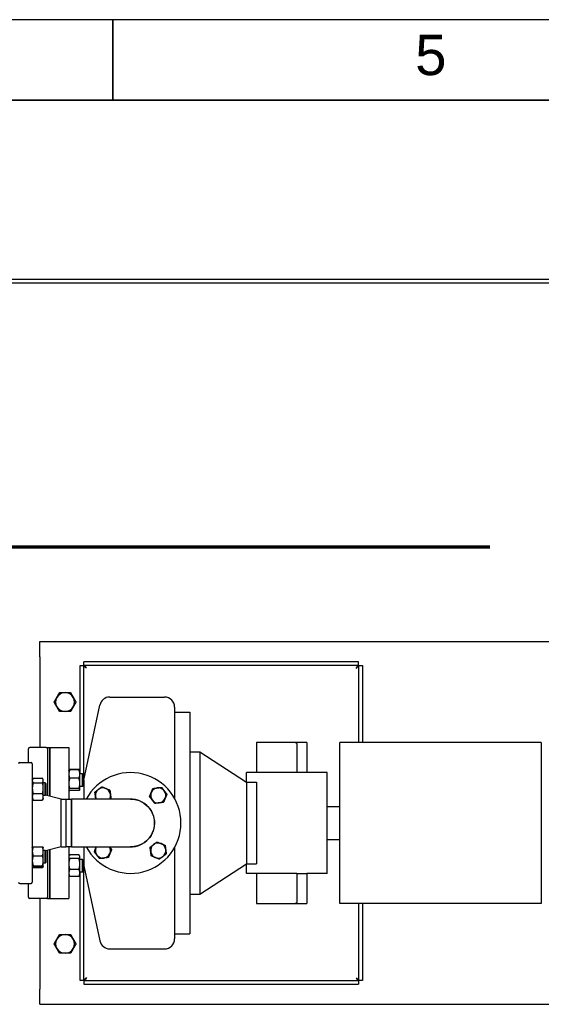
# Paper-space layout 'SHEET_2' of a CAD drawing. Header units: inches. Extents: x 2 to 369, y 6 to 267.
# Tile 35 of 64: x 97 to 123, y 121 to 170. Entities that reach past the tile are written whole.
import ezdxf

# ---------------------------------------------------------------- set-up
doc = ezdxf.new("R2010")
doc.units = ezdxf.units.IN
doc.header["$LTSCALE"] = 8
doc.header["$MEASUREMENT"] = 0
doc.linetypes.add('DOUBLE_DASH_CHAIN', pattern=[1.2403, 0.6614, -0.0827, 0.1654, -0.0827, 0.1654, -0.0827])
doc.layers.get('0').update_dxf_attribs({"lineweight": 25})
doc.layers.get('DEFPOINTS').update_dxf_attribs({"lineweight": 25})
for name, color, linetype, lineweight in [('BORDER', 7, 'Continuous', 25), ('BORDER_TEXT', 7, 'Continuous', 25), ('Title Block', 7, 'Continuous', 70)]:
    doc.layers.add(name, color=color, linetype=linetype, lineweight=lineweight)
doc.styles.add('Text Style153', font='arial.ttf')

# ---------------------------------------------------------------- blocks, each defined once
blk = doc.blocks.new('Borders ProEnergy ANSI-D')
at = {"layer": 'BORDER', "lineweight": 35}
for p, q in [((12.75, 20.75), (12.75, 21.25)), ((0.75, 20.75), (33.25, 20.75))]:
    blk.add_line(p, q, dxfattribs=at)
at = {"layer": 'DEFPOINTS'}
blk.add_line((33.75, 21.25), (0.25, 21.25), dxfattribs=at)
at = {"layer": 'BORDER_TEXT', "style": 'Text Style153'}
blk.add_text('5', height=0.25, dxfattribs=at).set_placement((14.625, 20.90625))
blk = doc.blocks.new('2dTransSection1')
at = {"layer": 'Title Block', "linetype": 'DOUBLE_DASH_CHAIN', "ltscale": 0.632215}
blk.add_line((11.7418, 17.9795), (20.7735, 17.9795), dxfattribs=at)

psp = doc.layouts.new('SHEET_2')

# ---------------------------------------------------------------- linework, layer by layer
for p, q in [((23.103, 157.128), (163.726, 157.128)), ((23.103, 156.94), (163.726, 156.94)), ((98.382, 138.378), (98.382, 139.128)), ((98.382, 139.128), (131.194, 139.128)), ((98.382, 138.378), (98.382, 133.878)), ((100.382, 137.939), (100.569, 137.939)), ((100.382, 132.561), (100.382, 137.939)), ((100.569, 132.253), (100.569, 137.939)), ((114.194, 138.128), (100.57, 138.128)), ((100.57, 137.94), (100.57, 138.128)), ((114.194, 137.94), (100.57, 137.94)), ((114.194, 137.94), (114.194, 138.128)), ((114.194, 137.939), (114.382, 137.939)), ((114.194, 137.939), (114.194, 134.128)), ((114.382, 137.939), (114.382, 134.128)), ((101.847, 136.378), (104.569, 136.378)), ((100.569, 132.253), (101.358, 135.981)), ((105.069, 135.878), (105.069, 131.338)), ((105.069, 135.628), (105.819, 135.628)), ((105.819, 135.628), (105.819, 124.628)), ((110.882, 134.128), (109.132, 134.128)), ((109.132, 134.128), (109.132, 132.628)), ((111.632, 134.128), (110.882, 134.128)), ((111.132, 134.068), (111.132, 132.628)), ((111.632, 134.128), (111.632, 132.628)), ((113.257, 126.128), (113.257, 134.128)), ((123.257, 134.128), (113.257, 134.128)), ((123.257, 134.128), (123.257, 126.128)), ((97.819, 133.128), (97.819, 133.815)), ((98.694, 133.878), (97.882, 133.878)), ((98.757, 133.878), (98.757, 131.481)), ((98.757, 133.878), (98.882, 133.878)), ((98.882, 131.451), (98.882, 133.878)), ((98.882, 133.878), (99.819, 133.878)), ((98.882, 133.878), (98.882, 131.451)), ((99.819, 133.878), (99.819, 131.316)), ((105.819, 133.663), (106.319, 133.663)), ((106.319, 133.663), (106.319, 126.592)), ((106.319, 133.663), (108.632, 132.161)), ((97.382, 133.128), (97.944, 133.128)), ((98.007, 133.065), (98.007, 127.19)), ((99.819, 132.718), (99.824, 132.725)), ((99.824, 132.725), (99.836, 132.747)), ((100.324, 132.781), (99.861, 132.781)), ((100.324, 132.759), (99.861, 132.759)), ((100.362, 132.725), (100.35, 132.747)), ((100.366, 132.718), (100.362, 132.725)), ((100.366, 132.552), (100.366, 132.718)), ((100.491, 132.561), (100.366, 132.561)), ((100.366, 132.091), (100.366, 132.552)), ((100.491, 131.936), (100.491, 132.561)), ((100.523, 132.53), (100.491, 132.561)), ((100.523, 132.53), (100.523, 131.968)), ((108.632, 132.161), (108.632, 132.628)), ((111.132, 132.628), (108.632, 132.628)), ((111.632, 132.628), (111.132, 132.628)), ((112.632, 132.628), (111.632, 132.628)), ((112.632, 127.628), (112.632, 132.628)), ((98.007, 132.276), (98.033, 132.321)), ((98.049, 132.346), (98.512, 132.346)), ((98.049, 132.123), (98.512, 132.123)), ((98.554, 132.276), (98.528, 132.321)), ((98.554, 132.234), (98.554, 132.276)), ((98.554, 131.854), (98.554, 132.234)), ((98.648, 132.119), (98.554, 132.119)), ((98.648, 131.494), (98.648, 132.119)), ((98.679, 132.088), (98.648, 132.119)), ((98.679, 132.088), (98.679, 131.526)), ((100.324, 132.346), (99.861, 132.346)), ((100.366, 131.788), (100.366, 132.091)), ((100.523, 131.968), (100.491, 131.936)), ((100.523, 132.253), (100.569, 132.253)), ((100.569, 132.253), (100.569, 131.315)), ((108.632, 132.161), (108.632, 128.095)), ((108.632, 132.161), (109.132, 132.161)), ((109.132, 132.161), (109.132, 128.095)), ((98.049, 131.585), (98.512, 131.585)), ((98.554, 131.427), (98.554, 131.854)), ((98.648, 131.494), (98.554, 131.494)), ((98.679, 131.526), (98.648, 131.494)), ((99.444, 131.318), (98.658, 131.504)), ((99.819, 131.78), (99.824, 131.772)), ((100.324, 131.836), (99.861, 131.836)), ((100.324, 131.739), (99.861, 131.739)), ((100.366, 131.78), (100.362, 131.772)), ((100.491, 131.936), (100.366, 131.936)), ((100.366, 131.78), (100.366, 131.788)), ((98.007, 131.338), (98.033, 131.293)), ((98.049, 131.268), (98.512, 131.268)), ((98.554, 131.338), (98.528, 131.293)), ((98.554, 131.338), (98.554, 131.427)), ((99.444, 128.938), (99.444, 131.318)), ((99.444, 131.318), (99.686, 131.318)), ((99.686, 128.938), (99.686, 131.318)), ((99.686, 128.938), (99.686, 131.318)), ((99.686, 131.318), (99.952, 131.315)), ((102.881, 131.315), (99.952, 131.315)), ((112.632, 130.94), (113.257, 130.94)), ((112.632, 129.315), (113.257, 129.315)), ((98.007, 128.917), (98.008, 128.919)), ((98.049, 128.942), (98.512, 128.942)), ((98.554, 128.917), (98.552, 128.919)), ((98.554, 128.722), (98.554, 128.917)), ((98.648, 128.761), (98.554, 128.761)), ((98.554, 128.256), (98.554, 128.722)), ((98.648, 128.136), (98.648, 128.761)), ((98.679, 128.729), (98.648, 128.761)), ((99.444, 128.938), (98.658, 128.751)), ((98.679, 128.729), (98.679, 128.167)), ((98.757, 128.774), (98.757, 126.378)), ((98.882, 126.378), (98.882, 128.804)), ((98.882, 128.804), (98.882, 126.378)), ((99.444, 128.938), (99.686, 128.938)), ((99.952, 128.94), (99.686, 128.938)), ((99.819, 128.939), (99.819, 126.378)), ((100.324, 128.539), (99.861, 128.539)), ((99.952, 128.94), (102.881, 128.94)), ((100.569, 128.94), (100.569, 128.003)), ((105.069, 128.917), (105.069, 124.378)), ((98.049, 128.502), (98.512, 128.502)), ((98.554, 127.982), (98.554, 128.256)), ((98.648, 128.136), (98.554, 128.136)), ((98.679, 128.167), (98.648, 128.136)), ((99.819, 128.475), (99.836, 128.504)), ((100.324, 128.357), (99.861, 128.357)), ((100.366, 128.475), (100.35, 128.504)), ((100.366, 128.448), (100.366, 128.475)), ((100.366, 128.091), (100.366, 128.448)), ((100.491, 128.319), (100.366, 128.319)), ((100.366, 127.649), (100.366, 128.091)), ((100.491, 127.694), (100.491, 128.319)), ((100.523, 128.288), (100.491, 128.319)), ((100.523, 128.288), (100.523, 127.725)), ((106.319, 126.592), (108.632, 128.095)), ((108.632, 128.095), (109.132, 128.095)), ((108.632, 127.628), (108.632, 128.095)), ((98.007, 127.979), (98.008, 127.977)), ((98.008, 127.977), (98.033, 127.934)), ((98.049, 128.009), (98.512, 128.009)), ((98.049, 127.955), (98.512, 127.955)), ((98.049, 127.91), (98.512, 127.91)), ((98.552, 127.977), (98.528, 127.934)), ((98.554, 127.979), (98.552, 127.977)), ((98.554, 127.979), (98.554, 127.982)), ((100.324, 127.824), (99.861, 127.824)), ((100.491, 127.694), (100.366, 127.694)), ((100.366, 127.538), (100.366, 127.649)), ((100.382, 122.316), (100.382, 127.694)), ((100.523, 127.725), (100.491, 127.694)), ((100.523, 128.003), (100.569, 128.003)), ((100.569, 128.003), (101.358, 124.274)), ((100.569, 122.316), (100.569, 128.003)), ((111.132, 127.628), (108.632, 127.628)), ((109.132, 127.628), (109.132, 126.128)), ((111.132, 127.628), (111.132, 126.187)), ((111.132, 127.628), (111.632, 127.628)), ((111.632, 127.628), (111.632, 126.128)), ((112.632, 127.628), (111.632, 127.628)), ((97.382, 127.128), (97.944, 127.128)), ((97.819, 126.44), (97.819, 127.128)), ((99.819, 127.538), (99.836, 127.509)), ((100.324, 127.474), (99.861, 127.474)), ((100.366, 127.538), (100.35, 127.509)), ((105.819, 126.592), (106.319, 126.592)), ((98.694, 126.378), (97.882, 126.378)), ((98.382, 126.378), (98.382, 121.878)), ((98.757, 126.378), (98.882, 126.378)), ((98.882, 126.378), (99.819, 126.378)), ((109.132, 126.128), (110.882, 126.128)), ((110.882, 126.128), (111.632, 126.128)), ((123.257, 126.128), (113.257, 126.128)), ((114.194, 126.128), (114.194, 122.316)), ((114.382, 126.128), (114.382, 122.316)), ((105.069, 124.628), (105.819, 124.628)), ((101.847, 123.878), (104.569, 123.878)), ((100.569, 122.316), (100.382, 122.316)), ((100.57, 122.315), (100.57, 122.128)), ((100.57, 122.315), (114.194, 122.315)), ((114.382, 122.316), (114.194, 122.316)), ((114.194, 122.315), (114.194, 122.128)), ((98.382, 121.128), (98.382, 121.878)), ((100.57, 122.128), (114.194, 122.128)), ((98.382, 121.128), (146.382, 121.128))]:
    psp.add_line(p, q)
for centre, radius, start, end in [((99.632, 136.128), 0.469, 150, 210), ((99.632, 136.128), 0.469, 90, 150), ((99.632, 136.128), 0.469, 30, 90), ((99.632, 136.128), 0.469, 330, 30), ((101.847, 135.878), 0.5, 90, 168.0571), ((104.569, 135.878), 0.5, 0, 90), ((99.632, 136.128), 0.469, 210, 270), ((99.632, 136.128), 0.469, 270, 330), ((97.882, 133.815), 0.0625, 90, 180), ((98.694, 133.815), 0.0625, 0, 90), ((97.382, 133.065), 0.0625, 90, 180), ((97.944, 133.065), 0.0625, 0, 90), ((102.882, 130.128), 2.5, 208.3594, 151.6406), ((101.512, 131.498), 0.375, 127.5135, 187.5135), ((101.512, 131.498), 0.375, 67.5135, 127.5135), ((101.512, 131.498), 0.375, 7.5135, 67.5135), ((101.512, 131.498), 0.375, 330.8749, 7.5135), ((104.252, 131.498), 0.375, 157.5135, 217.5135), ((104.252, 131.498), 0.375, 97.5135, 157.5135), ((104.252, 131.498), 0.375, 37.5135, 97.5135), ((104.252, 131.498), 0.375, 337.5135, 37.5135), ((101.512, 131.498), 0.375, 187.5135, 209.1251), ((102.882, 130.128), 1.19, 266.2854, 93.7146), ((102.882, 130.128), 1.19, 266.2854, 93.7146), ((104.252, 131.498), 0.375, 217.5135, 277.5135), ((104.252, 131.498), 0.375, 277.5135, 337.5135), ((104.252, 128.758), 0.375, 127.5135, 187.5135), ((104.252, 128.758), 0.375, 67.5135, 127.5135), ((104.252, 128.758), 0.375, 7.5135, 67.5135), ((101.512, 128.758), 0.375, 157.5135, 217.5135), ((101.512, 128.758), 0.375, 150.8749, 157.5135), ((101.512, 128.758), 0.375, 277.5135, 337.5135), ((101.512, 128.758), 0.375, 337.5135, 29.1251), ((104.252, 128.758), 0.375, 187.5135, 247.5135), ((104.252, 128.758), 0.375, 307.5135, 7.5135), ((101.512, 128.758), 0.375, 217.5135, 277.5135), ((104.252, 128.758), 0.375, 247.5135, 307.5135), ((97.382, 127.19), 0.0625, 180, 270), ((97.944, 127.19), 0.0625, 270, 0), ((97.882, 126.44), 0.0625, 180, 270), ((98.694, 126.44), 0.0625, 270, 0), ((99.632, 124.128), 0.469, 150, 210), ((99.632, 124.128), 0.469, 90, 150), ((99.632, 124.128), 0.469, 30, 90), ((99.632, 124.128), 0.469, 330, 30), ((101.847, 124.378), 0.5, 191.9429, 270), ((104.569, 124.378), 0.5, 270, 0), ((99.632, 124.128), 0.469, 210, 270), ((99.632, 124.128), 0.469, 270, 330)]:
    psp.add_arc(centre, radius, start, end)
for centre, major_axis, start_param, end_param in [((110.882, 134.068), (-0.25, 0), 3.141593, 4.712389), ((110.882, 126.187), (0.25, 0), 4.712389, 6.283185)]:
    psp.add_ellipse(centre, major_axis=major_axis, ratio=0.237624, start_param=start_param, end_param=end_param)
for points, knots in [([(100.694, 137.815), (100.652, 137.842), (100.611, 137.868), (100.588, 137.895), (100.576, 137.91), (100.569, 137.925), (100.569, 137.939)], [0, 0, 0, 0, 0.644181, 0.644181, 0.644181, 1, 1, 1, 1]), ([(100.694, 137.815), (100.668, 137.857), (100.641, 137.899), (100.614, 137.921), (100.6, 137.933), (100.585, 137.94), (100.57, 137.94)], [0, 0, 0, 0, 0.644181, 0.644181, 0.644181, 1, 1, 1, 1]), ([(114.069, 137.815), (114.096, 137.857), (114.123, 137.899), (114.15, 137.921), (114.164, 137.933), (114.179, 137.94), (114.194, 137.94)], [0, 0, 0, 0, 0.644181, 0.644181, 0.644181, 1, 1, 1, 1]), ([(114.069, 137.815), (114.112, 137.842), (114.153, 137.868), (114.175, 137.895), (114.188, 137.91), (114.194, 137.925), (114.194, 137.939)], [0, 0, 0, 0, 0.644181, 0.644181, 0.644181, 1, 1, 1, 1]), ([(99.952, 128.94), (99.952, 128.94), (99.953, 128.958), (99.953, 129.042), (99.953, 129.127), (99.953, 129.344), (99.954, 129.474), (99.954, 129.769), (99.954, 129.934), (99.954, 130.281), (99.954, 130.462), (99.954, 130.784), (99.953, 130.925), (99.953, 131.152), (99.953, 131.235), (99.953, 131.303), (99.952, 131.315), (99.952, 131.315)], [-8.704761, -8.704761, -8.704761, -8.704761, -7.875496, -7.875496, -6.6975, -6.6975, -5.579306, -5.579306, -4.415028, -4.415028, -3.151371, -3.151371, -1.935573, -1.935573, -0.684377, -0.684377, 0, 0, 0, 0]), ([(99.952, 131.315), (99.952, 131.315), (99.953, 131.303), (99.953, 131.235), (99.953, 131.152), (99.953, 130.925), (99.954, 130.784), (99.954, 130.462), (99.954, 130.281), (99.954, 129.934), (99.954, 129.769), (99.954, 129.474), (99.953, 129.344), (99.953, 129.127), (99.953, 129.042), (99.953, 128.958), (99.952, 128.94), (99.952, 128.94)], [0, 0, 0, 0, 0.684377, 0.684377, 1.935573, 1.935573, 3.151371, 3.151371, 4.415028, 4.415028, 5.579306, 5.579306, 6.6975, 6.6975, 7.875496, 7.875496, 8.704761, 8.704761, 8.704761, 8.704761]), ([(102.882, 131.315), (102.98, 131.315), (103.077, 131.303), (103.346, 131.235), (103.509, 131.152), (103.778, 130.925), (103.886, 130.784), (104.035, 130.462), (104.073, 130.281), (104.065, 129.934), (104.025, 129.769), (103.886, 129.474), (103.788, 129.344), (103.542, 129.127), (103.392, 129.042), (103.118, 128.958), (103, 128.94), (102.881, 128.94)], [-17.41445, -17.41445, -17.41445, -17.41445, -16.730073, -16.730073, -15.478877, -15.478877, -14.263079, -14.263079, -12.999422, -12.999422, -11.835144, -11.835144, -10.71695, -10.71695, -9.538954, -9.538954, -8.709642, -8.709642, -8.709642, -8.709642]), ([(104.069, 130.128), (104.069, 130.118), (104.069, 130.109), (104.065, 129.934), (104.025, 129.769), (103.886, 129.474), (103.788, 129.344), (103.542, 129.127), (103.392, 129.042), (103.118, 128.958), (103, 128.94), (102.881, 128.94)], [-13.06307, -13.06307, -13.06307, -13.06307, -12.99942, -12.99942, -11.835141, -11.835141, -10.716948, -10.716948, -9.538952, -9.538952, -8.709642, -8.709642, -8.709642, -8.709642]), ([(100.694, 122.44), (100.652, 122.413), (100.611, 122.387), (100.588, 122.36), (100.576, 122.345), (100.569, 122.331), (100.569, 122.316)], [0, 0, 0, 0, 0.644181, 0.644181, 0.644181, 1, 1, 1, 1]), ([(100.694, 122.44), (100.668, 122.398), (100.641, 122.356), (100.614, 122.334), (100.6, 122.322), (100.585, 122.315), (100.57, 122.315)], [0, 0, 0, 0, 0.644181, 0.644181, 0.644181, 1, 1, 1, 1]), ([(114.069, 122.44), (114.112, 122.413), (114.153, 122.387), (114.175, 122.36), (114.188, 122.345), (114.194, 122.331), (114.194, 122.316)], [0, 0, 0, 0, 0.644181, 0.644181, 0.644181, 1, 1, 1, 1]), ([(114.069, 122.44), (114.096, 122.398), (114.123, 122.356), (114.15, 122.334), (114.164, 122.322), (114.179, 122.315), (114.194, 122.315)], [0, 0, 0, 0, 0.644181, 0.644181, 0.644181, 1, 1, 1, 1])]:
    psp.add_open_spline(points, degree=3, knots=knots)
for points, weights in [([(99.09, 136.128), (99.163, 136.253), (99.226, 136.362)], [1, 1.0379548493, 1]), ([(99.226, 136.362), (99.289, 136.471), (99.361, 136.597)], [1, 1.0379548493, 1]), ([(99.361, 136.597), (99.506, 136.597), (99.632, 136.597)], [1, 1.0379548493, 1]), ([(99.632, 136.597), (99.758, 136.597), (99.903, 136.597)], [1, 1.0379548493, 1]), ([(99.903, 136.597), (99.975, 136.471), (100.038, 136.362)], [1, 1.0379548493, 1]), ([(100.038, 136.362), (100.101, 136.253), (100.173, 136.128)], [1, 1.0379548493, 1]), ([(99.226, 135.893), (99.163, 136.002), (99.09, 136.128)], [1, 1.0379548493, 1]), ([(99.361, 135.659), (99.289, 135.784), (99.226, 135.893)], [1, 1.0379548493, 1]), ([(100.038, 135.893), (99.975, 135.784), (99.903, 135.659)], [1, 1.0379548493, 1]), ([(100.173, 136.128), (100.101, 136.002), (100.038, 135.893)], [1, 1.0379548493, 1]), ([(99.632, 135.659), (99.506, 135.659), (99.361, 135.659)], [1, 1.0379548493, 1]), ([(99.903, 135.659), (99.758, 135.659), (99.632, 135.659)], [1, 1.0379548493, 1]), ([(99.861, 132.759), (99.819, 132.648), (99.819, 132.552)], [1.10906450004, 1.0930923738, 1]), ([(99.819, 132.552), (99.819, 132.457), (99.861, 132.346)], [1, 1.0930923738, 1.10906450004]), ([(99.824, 132.725), (99.833, 132.741), (99.861, 132.759)], [1.05152153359, 1.09818473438, 1.10906450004]), ([(99.861, 132.781), (99.839, 132.756), (99.829, 132.733)], [1.10906450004, 1.10058521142, 1.07037081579]), ([(100.357, 132.733), (100.347, 132.756), (100.324, 132.781)], [1.07037081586, 1.10058521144, 1.10906450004]), ([(100.324, 132.759), (100.353, 132.741), (100.362, 132.725)], [1.10906450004, 1.09818473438, 1.0515215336]), ([(100.366, 132.552), (100.366, 132.648), (100.324, 132.759)], [1, 1.0930923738, 1.10906450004]), ([(100.324, 132.346), (100.366, 132.457), (100.366, 132.552)], [1.10906450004, 1.0930923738, 1]), ([(98.049, 132.346), (98.007, 132.286), (98.007, 132.234)], [1.10906450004, 1.0930923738, 1]), ([(98.007, 132.234), (98.007, 132.183), (98.049, 132.123)], [1, 1.0930923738, 1.10906450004]), ([(98.049, 132.123), (98.007, 131.979), (98.007, 131.854)], [1.10906450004, 1.0930923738, 1]), ([(98.554, 132.234), (98.554, 132.286), (98.512, 132.346)], [1, 1.0930923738, 1.10906450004]), ([(98.512, 132.123), (98.554, 132.183), (98.554, 132.234)], [1.10906450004, 1.0930923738, 1]), ([(98.554, 131.854), (98.554, 131.979), (98.512, 132.123)], [1, 1.0930923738, 1.10906450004]), ([(99.861, 132.346), (99.819, 132.21), (99.819, 132.091)], [1.10906450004, 1.0930923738, 1]), ([(99.819, 132.091), (99.819, 131.973), (99.861, 131.836)], [1, 1.0930923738, 1.10906450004]), ([(100.366, 132.091), (100.366, 132.21), (100.324, 132.346)], [1, 1.0930923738, 1.10906450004]), ([(100.324, 131.836), (100.366, 131.973), (100.366, 132.091)], [1.10906450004, 1.0930923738, 1]), ([(98.007, 131.854), (98.007, 131.729), (98.049, 131.585)], [1, 1.0930923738, 1.10906450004]), ([(98.049, 131.585), (98.007, 131.5), (98.007, 131.427)], [1.10906450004, 1.0930923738, 1]), ([(98.512, 131.585), (98.554, 131.729), (98.554, 131.854)], [1.10906450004, 1.0930923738, 1]), ([(98.554, 131.427), (98.554, 131.5), (98.512, 131.585)], [1, 1.0930923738, 1.10906450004]), ([(99.861, 131.836), (99.819, 131.81), (99.819, 131.788)], [1.10906450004, 1.0930923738, 1]), ([(99.819, 131.788), (99.819, 131.765), (99.861, 131.739)], [1, 1.0930923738, 1.10906450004]), ([(100.366, 131.788), (100.366, 131.81), (100.324, 131.836)], [1, 1.0930923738, 1.10906450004]), ([(100.324, 131.739), (100.366, 131.765), (100.366, 131.788)], [1.10906450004, 1.0930923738, 1]), ([(101.112, 131.663), (101.204, 131.734), (101.284, 131.795)], [1, 1.0379548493, 1]), ([(101.14, 131.449), (101.127, 131.548), (101.112, 131.663)], [1, 1.0379548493, 1]), ([(101.284, 131.795), (101.363, 131.856), (101.455, 131.927)], [1, 1.0379548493, 1]), ([(101.455, 131.927), (101.563, 131.883), (101.655, 131.844)], [1, 1.0379548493, 1]), ([(101.655, 131.844), (101.748, 131.806), (101.855, 131.761)], [1, 1.0379548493, 1]), ([(101.855, 131.761), (101.871, 131.646), (101.884, 131.547)], [1, 1.0379548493, 1]), ([(101.884, 131.547), (101.897, 131.447), (101.912, 131.332)], [1, 1.0379548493, 1]), ([(103.823, 131.441), (103.867, 131.548), (103.905, 131.641)], [1, 1.0379548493, 1]), ([(103.905, 131.641), (103.944, 131.734), (103.988, 131.841)], [1, 1.0379548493, 1]), ([(103.988, 131.841), (104.103, 131.856), (104.203, 131.869)], [1, 1.0379548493, 1]), ([(104.203, 131.869), (104.303, 131.883), (104.418, 131.898)], [1, 1.0379548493, 1]), ([(104.418, 131.898), (104.488, 131.806), (104.549, 131.726)], [1, 1.0379548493, 1]), ([(104.549, 131.726), (104.611, 131.646), (104.681, 131.554)], [1, 1.0379548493, 1]), ([(104.681, 131.554), (104.637, 131.447), (104.598, 131.354)], [1, 1.0379548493, 1]), ([(98.007, 131.427), (98.007, 131.353), (98.049, 131.268)], [1, 1.0930923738, 1.10906450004]), ([(98.049, 131.268), (98.04, 131.281), (98.033, 131.293)], [1.10906450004, 1.10566372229, 1.09876671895]), ([(98.512, 131.268), (98.554, 131.353), (98.554, 131.427)], [1.10906450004, 1.0930923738, 1]), ([(98.528, 131.293), (98.521, 131.281), (98.512, 131.268)], [1.09876671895, 1.10566372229, 1.10906450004]), ([(101.158, 131.315), (101.149, 131.384), (101.14, 131.449)], [1.01746503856, 1.0243347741, 1]), ([(101.912, 131.332), (101.901, 131.323), (101.89, 131.315)], [1, 1.00446269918, 1.00787595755]), ([(103.955, 131.269), (103.893, 131.349), (103.823, 131.441)], [1, 1.0379548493, 1]), ([(104.086, 131.098), (104.016, 131.19), (103.955, 131.269)], [1, 1.0379548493, 1]), ([(104.301, 131.126), (104.201, 131.113), (104.086, 131.098)], [1, 1.0379548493, 1]), ([(104.516, 131.154), (104.401, 131.139), (104.301, 131.126)], [1, 1.0379548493, 1]), ([(104.598, 131.354), (104.56, 131.261), (104.516, 131.154)], [1, 1.0379548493, 1]), ([(103.852, 128.923), (103.944, 128.994), (104.024, 129.055)], [1, 1.0379548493, 1]), ([(104.024, 129.055), (104.103, 129.116), (104.195, 129.187)], [1, 1.0379548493, 1]), ([(104.195, 129.187), (104.303, 129.142), (104.395, 129.104)], [1, 1.0379548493, 1]), ([(104.395, 129.104), (104.488, 129.066), (104.595, 129.021)], [1, 1.0379548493, 1]), ([(98.049, 128.942), (98.007, 128.824), (98.007, 128.722)], [1.10906450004, 1.0930923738, 1]), ([(98.007, 128.722), (98.007, 128.62), (98.049, 128.502)], [1, 1.0930923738, 1.10906450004]), ([(98.008, 128.919), (98.014, 128.93), (98.049, 128.942)], [1.03012463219, 1.09587787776, 1.10906450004]), ([(98.512, 128.942), (98.546, 128.93), (98.552, 128.919)], [1.10906450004, 1.09587787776, 1.0301246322]), ([(98.554, 128.722), (98.554, 128.824), (98.512, 128.942)], [1, 1.0930923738, 1.10906450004]), ([(98.512, 128.502), (98.554, 128.62), (98.554, 128.722)], [1.10906450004, 1.0930923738, 1]), ([(99.861, 128.539), (99.819, 128.49), (99.819, 128.448)], [1.10906450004, 1.0930923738, 1]), ([(100.366, 128.448), (100.366, 128.49), (100.324, 128.539)], [1, 1.0930923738, 1.10906450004]), ([(101.083, 128.701), (101.127, 128.808), (101.165, 128.901)], [1, 1.0379548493, 1]), ([(101.214, 128.529), (101.153, 128.609), (101.083, 128.701)], [1, 1.0379548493, 1]), ([(101.165, 128.901), (101.174, 128.92), (101.182, 128.94)], [1, 1.00773408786, 1.01231621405]), ([(101.858, 128.614), (101.82, 128.521), (101.776, 128.414)], [1, 1.0379548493, 1]), ([(101.845, 128.94), (101.89, 128.881), (101.941, 128.814)], [1.0152469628, 1.02739137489, 1]), ([(101.941, 128.814), (101.897, 128.707), (101.858, 128.614)], [1, 1.0379548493, 1]), ([(103.88, 128.709), (103.867, 128.808), (103.852, 128.923)], [1, 1.0379548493, 1]), ([(103.908, 128.494), (103.893, 128.609), (103.88, 128.709)], [1, 1.0379548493, 1]), ([(104.652, 128.592), (104.56, 128.521), (104.48, 128.46)], [1, 1.0379548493, 1]), ([(104.595, 129.021), (104.611, 128.906), (104.624, 128.807)], [1, 1.0379548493, 1]), ([(104.624, 128.807), (104.637, 128.707), (104.652, 128.592)], [1, 1.0379548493, 1]), ([(98.049, 128.502), (98.007, 128.37), (98.007, 128.256)], [1.10906450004, 1.0930923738, 1]), ([(98.007, 128.256), (98.007, 128.141), (98.049, 128.009)], [1, 1.0930923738, 1.10906450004]), ([(98.554, 128.256), (98.554, 128.37), (98.512, 128.502)], [1, 1.0930923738, 1.10906450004]), ([(98.512, 128.009), (98.554, 128.141), (98.554, 128.256)], [1.10906450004, 1.0930923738, 1]), ([(99.819, 128.448), (99.819, 128.406), (99.861, 128.357)], [1, 1.0930923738, 1.10906450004]), ([(99.861, 128.357), (99.819, 128.214), (99.819, 128.091)], [1.10906450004, 1.0930923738, 1]), ([(99.819, 128.091), (99.819, 127.967), (99.861, 127.824)], [1, 1.0930923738, 1.10906450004]), ([(100.324, 128.357), (100.366, 128.406), (100.366, 128.448)], [1.10906450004, 1.0930923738, 1]), ([(100.366, 128.091), (100.366, 128.214), (100.324, 128.357)], [1, 1.0930923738, 1.10906450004]), ([(100.324, 127.824), (100.366, 127.967), (100.366, 128.091)], [1.10906450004, 1.0930923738, 1]), ([(101.346, 128.357), (101.276, 128.45), (101.214, 128.529)], [1, 1.0379548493, 1]), ([(101.561, 128.386), (101.461, 128.373), (101.346, 128.357)], [1, 1.0379548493, 1]), ([(101.776, 128.414), (101.661, 128.399), (101.561, 128.386)], [1, 1.0379548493, 1]), ([(104.109, 128.411), (104.016, 128.45), (103.908, 128.494)], [1, 1.0379548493, 1]), ([(104.309, 128.328), (104.201, 128.373), (104.109, 128.411)], [1, 1.0379548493, 1]), ([(104.48, 128.46), (104.401, 128.399), (104.309, 128.328)], [1, 1.0379548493, 1]), ([(98.049, 128.009), (98.007, 127.994), (98.007, 127.982)], [1.10906450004, 1.0930923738, 1]), ([(98.007, 127.982), (98.007, 127.969), (98.049, 127.955)], [1, 1.0930923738, 1.10906450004]), ([(98.026, 127.964), (98.035, 127.938), (98.049, 127.91)], [1.0896146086, 1.10369594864, 1.10906450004]), ([(98.049, 127.91), (98.04, 127.922), (98.033, 127.934)], [1.10906450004, 1.10566372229, 1.09876671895]), ([(98.554, 127.982), (98.554, 127.994), (98.512, 128.009)], [1, 1.0930923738, 1.10906450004]), ([(98.512, 127.955), (98.554, 127.969), (98.554, 127.982)], [1.10906450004, 1.0930923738, 1]), ([(98.512, 127.91), (98.526, 127.938), (98.535, 127.964)], [1.10906450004, 1.10369594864, 1.08961460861]), ([(98.528, 127.934), (98.521, 127.922), (98.512, 127.91)], [1.09876671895, 1.10566372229, 1.10906450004]), ([(99.861, 127.824), (99.819, 127.73), (99.819, 127.649)], [1.10906450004, 1.0930923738, 1]), ([(99.819, 127.649), (99.819, 127.568), (99.861, 127.474)], [1, 1.0930923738, 1.10906450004]), ([(100.366, 127.649), (100.366, 127.73), (100.324, 127.824)], [1, 1.0930923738, 1.10906450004]), ([(100.324, 127.474), (100.366, 127.568), (100.366, 127.649)], [1.10906450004, 1.0930923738, 1]), ([(99.861, 127.474), (99.846, 127.492), (99.836, 127.509)], [1.10906450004, 1.10307861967, 1.08626097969]), ([(100.35, 127.509), (100.34, 127.492), (100.324, 127.474)], [1.0862609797, 1.10307861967, 1.10906450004]), ([(99.09, 124.128), (99.163, 124.253), (99.226, 124.362)], [1, 1.0379548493, 1]), ([(99.226, 124.362), (99.289, 124.471), (99.361, 124.597)], [1, 1.0379548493, 1]), ([(99.361, 124.597), (99.506, 124.597), (99.632, 124.597)], [1, 1.0379548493, 1]), ([(99.632, 124.597), (99.758, 124.597), (99.903, 124.597)], [1, 1.0379548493, 1]), ([(99.903, 124.597), (99.975, 124.471), (100.038, 124.362)], [1, 1.0379548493, 1]), ([(100.038, 124.362), (100.101, 124.253), (100.173, 124.128)], [1, 1.0379548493, 1]), ([(99.226, 123.893), (99.163, 124.002), (99.09, 124.128)], [1, 1.0379548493, 1]), ([(99.361, 123.659), (99.289, 123.784), (99.226, 123.893)], [1, 1.0379548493, 1]), ([(99.632, 123.659), (99.506, 123.659), (99.361, 123.659)], [1, 1.0379548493, 1]), ([(99.903, 123.659), (99.758, 123.659), (99.632, 123.659)], [1, 1.0379548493, 1]), ([(100.038, 123.893), (99.975, 123.784), (99.903, 123.659)], [1, 1.0379548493, 1]), ([(100.173, 124.128), (100.101, 124.002), (100.038, 123.893)], [1, 1.0379548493, 1])]:
    psp.add_rational_spline(points, weights, degree=2)
for points in [[(99.952, 131.315), (99.952, 131.315), (99.952, 131.315), (99.952, 131.315)], [(99.952, 131.315), (99.952, 131.315), (99.952, 131.315), (99.952, 131.315)], [(102.881, 131.315), (102.881, 131.315), (102.882, 131.315), (102.882, 131.315)], [(102.881, 131.315), (102.881, 131.315), (102.882, 131.315), (102.882, 131.315)]]:
    psp.add_open_spline(points, degree=3)

# ---------------------------------------------------------------- block references
at = {"xscale": 8, "yscale": 8, "zscale": 8}
psp.add_blockref('Borders ProEnergy ANSI-D', (0, 0), dxfattribs=at)
at = {"layer": 'Title Block', "xscale": 8, "yscale": 8, "zscale": 8}
psp.add_blockref('2dTransSection1', (0, 0), dxfattribs=at)

doc.saveas('drawing.dxf')
